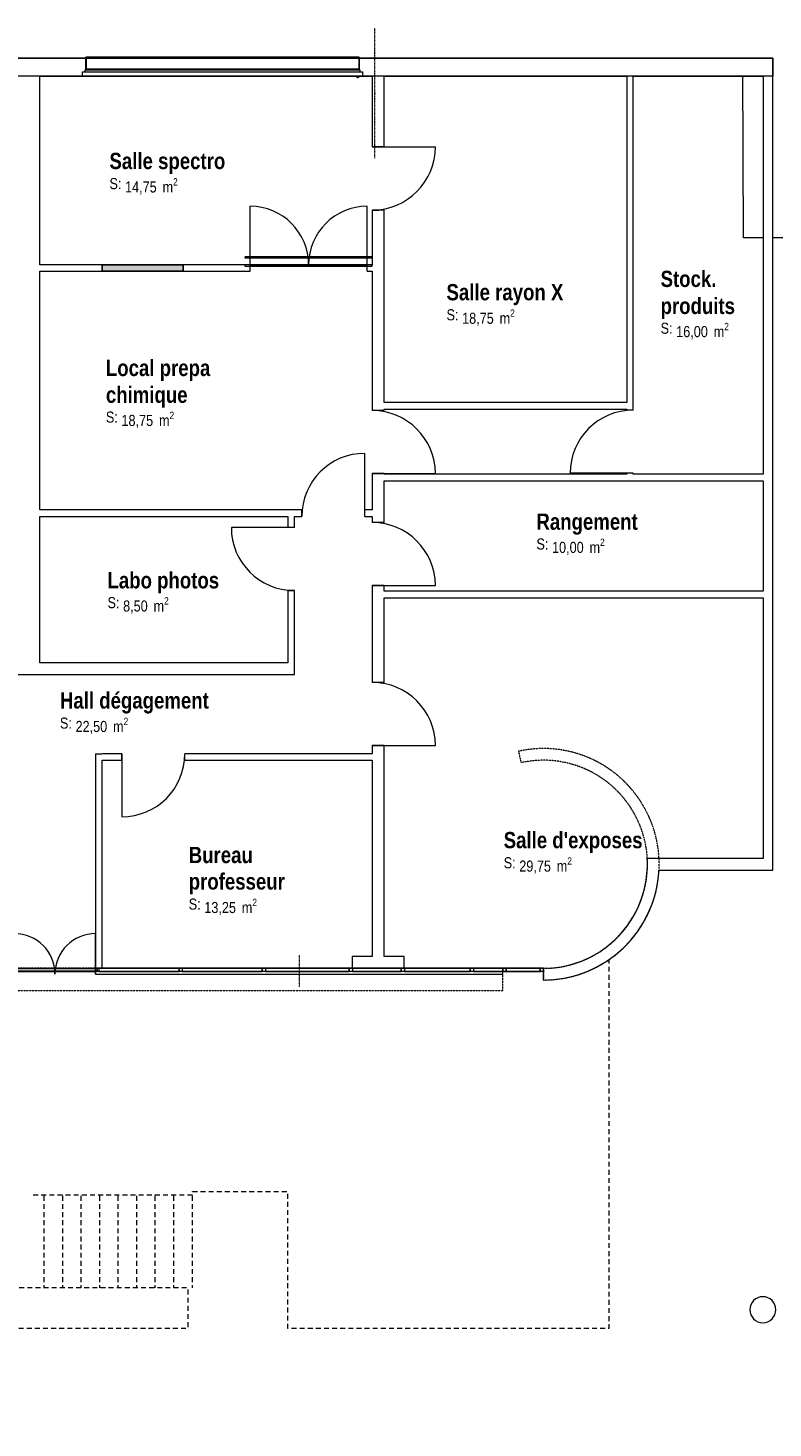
# Model space of a CAD drawing. Header units: millimetres. Extents: x -4899 to 185390, y -66936 to 47814.
# Tile 23 of 37: x 53600 to 65068, y -21070 to 462. Entities that reach past the tile are written whole.
import ezdxf

# ---------------------------------------------------------------- set-up
doc = ezdxf.new("R2010")
doc.units = ezdxf.units.MM
doc.header["$MEASUREMENT"] = 0
doc.set_wipeout_variables(frame=1)
for name, pattern in [('Points tirets', [6.702778, 3.527778, -1.763889, 0, -1.411111]), ('Tirets', [4.586109, 2.822222, -1.763887]), ('Tirets petits', [125, 75, -50]), ('Wipeout_Contour', [1000, 0, -1000])]:
    doc.linetypes.add(name, pattern=pattern)
for name, color, linetype in [('0._Rdch_1_0', 7, 'Continuous'), ('0._Rdch_1_02-01 File _ Axe.Construction', 7, 'Continuous'), ('0._Rdch_1_08-01 2D Dessin général.2D', 7, 'Continuous'), ('0._Rdch_1_A-AREA-____-OTLN.Modèle IFC', 7, 'Continuous'), ('0._Rdch_1_A-GLAZ-____-OTLN.Modèle IFC', 7, 'Continuous'), ('0._Rdch_1_A-GLAZ-CURT-OTLN.Modèle IFC', 7, 'Continuous'), ('0._Rdch_1_A-GLAZ-CWMG-OTLN.Modèle IFC', 7, 'Continuous'), ('0._Rdch_1_A-WALL-____-OTLN.Modèle IFC', 7, 'Continuous'), ('0._Rdch_1_Fenêtres ARCHICAD', 7, 'Continuous'), ('0._Rdch_1_Nouveau_0', 7, 'Continuous'), ('0._Rdch_1_Portes ARCHICAD', 7, 'Continuous'), ('0._Rdch_1_S-COLS-____-OTLN.Modèle IFC', 7, 'Continuous')]:
    doc.layers.add(name, color=color, linetype=linetype)
doc.styles.add('STYLE_GENERE_1', font='ARIALNB.TTF')
doc.styles.add('STYLE_GENERE_4', font='ARIALN.TTF')
pattern_1 = [(1e-14, (60000, -3000), (-2e-08, 100000000), [])]

msp = doc.modelspace()

# ---------------------------------------------------------------- wipeouts: each hides what was drawn before it
at = {"color": 254, "linetype": 'Wipeout_Contour', "lineweight": 0, "ltscale": 414708.178128}
msp.add_wipeout([(101003, 15164), (-4899, 15164), (-4899, -66936), (101000, -66936), (101003, -39236)], dxfattribs=at).dxf.layer = '0._Rdch_1_0'

# ---------------------------------------------------------------- next in the draw order: linework, layer by layer
at = {"layer": '0._Rdch_1_08-01 2D Dessin général.2D', "color": 7, "linetype": 'Tirets petits', "lineweight": 9}
for p, q in [((53845, -17500), (53845, -18916)), ((54130, -17500), (54130, -18916)), ((54415, -17500), (54415, -18916)), ((54700, -17500), (54700, -18916)), ((54985, -17500), (54985, -18916)), ((55270, -17500), (55270, -18916)), ((55555, -17500), (55555, -18916)), ((55840, -17500), (55840, -18916)), ((56125, -17500), (56125, -18916))]:
    msp.add_line(p, q, dxfattribs=at)
at = {"layer": '0._Rdch_1_08-01 2D Dessin général.2D', "color": 7, "linetype": 'Tirets petits', "lineweight": 9, "flags": 128}
msp.add_lwpolyline([(23963, -18915), (20895, -18915), (20895, -19535), (56064, -19535), (56064, -18915), (51674, -18915)], dxfattribs=at)
at = {"layer": '0._Rdch_1_A-GLAZ-CURT-OTLN.Modèle IFC', "color": 7, "linetype": 'Continuous', "lineweight": 18}
msp.add_line((61485, -14045), (61485, -14005), dxfattribs=at)
msp.add_line((61485, -14045), (61485, -14005), dxfattribs=at)
msp.add_line((61485, -14045), (61485, -14005), dxfattribs=at)
msp.add_line((61485, -14045), (61485, -14005), dxfattribs=at)
msp.add_line((61485, -14045), (61485, -14005), dxfattribs=at)
at = {"layer": '0._Rdch_1_A-GLAZ-CWMG-OTLN.Modèle IFC', "color": 7, "linetype": 'Continuous', "lineweight": 18}
for p, q in [((61485, -14000), (61485, -14050)), ((61485, -14000), (61485, -14050)), ((61485, -14000), (61485, -14050)), ((61485, -14050), (61485, -14000)), ((61485, -14000), (61535, -14000)), ((61485, -14050), (61485, -14000)), ((61485, -14000), (61535, -14000)), ((61485, -14050), (61485, -14000)), ((61485, -14000), (61535, -14000)), ((61485, -14050), (61485, -14000)), ((61485, -14000), (61535, -14000)), ((61485, -14050), (61485, -14000)), ((61485, -14000), (61535, -14000)), ((61535, -14050), (61485, -14050)), ((61535, -14050), (61485, -14050)), ((61535, -14050), (61485, -14050)), ((61535, -14050), (61485, -14050)), ((61535, -14050), (61485, -14050)), ((61535, -14000), (61535, -14050)), ((61535, -14000), (61535, -14050)), ((61535, -14000), (61535, -14050)), ((61535, -14000), (61535, -14050)), ((61535, -14050), (61535, -14000)), ((61535, -14000), (61535, -14050))]:
    msp.add_line(p, q, dxfattribs=at)
at = {"layer": '0._Rdch_1_A-WALL-____-OTLN.Modèle IFC', "color": 7, "linetype": 'Tirets', "lineweight": 9, "flags": 128}
for points in [[(61150, -10662), (61189, -10838)], [(61535, -14000), (61535, -14180)], [(43270, -14340), (60910, -14340)]]:
    msp.add_lwpolyline(points, dxfattribs=at)
at = {"layer": '0._Rdch_1_A-WALL-____-OTLN.Modèle IFC', "color": 7, "linetype": 'Continuous', "lineweight": 20, "flags": 128}
msp.add_lwpolyline([(61535, -14180), (61535, -14000)], dxfattribs=at)
at = {"layer": '0._Rdch_1_A-WALL-____-OTLN.Modèle IFC', "color": 7, "linetype": 'Tirets', "lineweight": 9}
for radius in [1780, 1600]:
    msp.add_arc((61535, -12400), radius, 270, 102.5055, dxfattribs=at)
at = {"layer": '0._Rdch_1_A-WALL-____-OTLN.Modèle IFC', "color": 7, "linetype": 'Continuous', "lineweight": 20}
for radius, start, end in [(1600, 356.7754, 3.2246), (1780, 270, 357.1018), (1600, 270, 356.7754)]:
    msp.add_arc((61535, -12400), radius, start, end, dxfattribs=at)
at = {"layer": '0._Rdch_1_Nouveau_0', "color": 7, "linetype": 'Continuous', "lineweight": 0}
for p, q in [((64611, -2767), (64603, -167)), ((66311, -2762), (64611, -2767))]:
    msp.add_line(p, q, dxfattribs=at)
at = {"layer": '0._Rdch_1_Portes ARCHICAD', "color": 7, "linetype": 'Continuous', "lineweight": 5}
msp.add_arc((53390, -14090), 625, 0, 90, dxfattribs=at)
at = {"layer": '0._Rdch_1_S-COLS-____-OTLN.Modèle IFC', "color": 7, "linetype": 'Continuous', "lineweight": 13, "flags": 128}
msp.add_lwpolyline([(64711, -19251, 0.414214), (64911, -19451, 0.414214), (65111, -19251, 0.414214), (64911, -19051, 0.414214)], format="xyb", close=True, dxfattribs=at)

# ---------------------------------------------------------------- next in the draw order: texts
at = {"layer": '0._Rdch_1_A-AREA-____-OTLN.Modèle IFC', "color": 7, "linetype": 'Continuous', "lineweight": 9, "attachment_point": 1}
for s, insert, char_height, style in [('\\A1;\\pt0;Salle spectro', (54854, -1458), 250, 'STYLE_GENERE_1'), ('\\A1;\\pt0;S: ', (54854, -1846), 170, 'STYLE_GENERE_4'), ('\\A1;\\pt0,100;14,75{\\H0.66x;\\S^  ;} m{\\H0.66x;\\S2^  ;}', (55094, -1848), 170, 'STYLE_GENERE_4'), ('\\A1;\\pt0;Stock.', (63337, -3271), 250, 'STYLE_GENERE_1'), ('\\A1;\\pt0;Salle rayon X', (60042, -3476), 250, 'STYLE_GENERE_1'), ('\\A1;\\pt0;S: ', (60042, -3864), 170, 'STYLE_GENERE_4'), ('\\A1;\\pt0,100;18,75{\\H0.66x;\\S^  ;} m{\\H0.66x;\\S2^  ;}', (60282, -3867), 170, 'STYLE_GENERE_4'), ('\\A1;\\pt0;produits', (63337, -3687), 250, 'STYLE_GENERE_1'), ('\\A1;\\pt0;S: ', (63337, -4070), 170, 'STYLE_GENERE_4'), ('\\A1;\\pt0,100;16,00{\\H0.66x;\\S^  ;} m{\\H0.66x;\\S2^  ;}', (63577, -4073), 170, 'STYLE_GENERE_4'), ('\\A1;\\pt0;Local prepa ', (54799, -4641), 250, 'STYLE_GENERE_1'), ('\\A1;\\pt0;chimique', (54799, -5053), 250, 'STYLE_GENERE_1'), ('\\A1;\\pt0;S: ', (54799, -5437), 170, 'STYLE_GENERE_4'), ('\\A1;\\pt0,100;18,75{\\H0.66x;\\S^  ;} m{\\H0.66x;\\S2^  ;}', (55039, -5439), 170, 'STYLE_GENERE_4'), ('\\A1;\\pt0;Rangement', (61426, -7005), 250, 'STYLE_GENERE_1'), ('\\A1;\\pt0;S: ', (61426, -7389), 170, 'STYLE_GENERE_4'), ('\\A1;\\pt0,100;10,00{\\H0.66x;\\S^  ;} m{\\H0.66x;\\S2^  ;}', (61666, -7391), 170, 'STYLE_GENERE_4'), ('\\A1;\\pt0;Labo photos', (54824, -7907), 250, 'STYLE_GENERE_1'), ('\\A1;\\pt0;S: ', (54824, -8291), 170, 'STYLE_GENERE_4'), ('\\A1;\\pt0,100;8,50{\\H0.66x;\\S^  ;} m{\\H0.66x;\\S2^  ;}', (55064, -8293), 170, 'STYLE_GENERE_4'), ('\\A1;\\pt0;Hall dégagement', (54092, -9755), 250, 'STYLE_GENERE_1'), ('\\A1;\\pt0;S: ', (54092, -10143), 170, 'STYLE_GENERE_4'), ('\\A1;\\pt0,100;22,50{\\H0.66x;\\S^  ;} m{\\H0.66x;\\S2^  ;}', (54332, -10146), 170, 'STYLE_GENERE_4'), ("\\A1;\\pt0;Salle d'exposes", (60922, -11903), 250, 'STYLE_GENERE_1'), ('\\A1;\\pt0;Bureau', (56074, -12132), 250, 'STYLE_GENERE_1'), ('\\A1;\\pt0;S: ', (60922, -12291), 170, 'STYLE_GENERE_4'), ('\\A1;\\pt0,100;29,75{\\H0.66x;\\S^  ;} m{\\H0.66x;\\S2^  ;}', (61162, -12293), 170, 'STYLE_GENERE_4'), ('\\A1;\\pt0;professeur', (56074, -12539), 250, 'STYLE_GENERE_1'), ('\\A1;\\pt0;S: ', (56074, -12927), 170, 'STYLE_GENERE_4'), ('\\A1;\\pt0,100;13,25{\\H0.66x;\\S^  ;} m{\\H0.66x;\\S2^  ;}', (56314, -12930), 170, 'STYLE_GENERE_4')]:
    msp.add_mtext(s, dxfattribs=dict(at, insert=insert, char_height=char_height, style=style))

# ---------------------------------------------------------------- next in the draw order: wipeouts: each hides what was drawn before it
at = {"color": 254, "linetype": 'Wipeout_Contour', "lineweight": 0, "ltscale": 235993.022434}
msp.add_wipeout([(58900, -1367), (59080, -1367), (59080, -280), (58900, -280)], dxfattribs=at).dxf.layer = '0._Rdch_1_A-WALL-____-OTLN.Modèle IFC'
at = {"color": 254, "linetype": 'Wipeout_Contour', "lineweight": 0, "ltscale": 236549.962279}
msp.add_wipeout([(58900, -5422), (59080, -5422), (59080, -2337), (58900, -2337)], dxfattribs=at).dxf.layer = '0._Rdch_1_A-WALL-____-OTLN.Modèle IFC'
at = {"color": 254, "linetype": 'Wipeout_Contour', "lineweight": 0, "ltscale": 226389.092084}
msp.add_wipeout([(55990, -3180), (55990, -3280), (57020, -3280), (57020, -3180)], dxfattribs=at).dxf.layer = '0._Rdch_1_A-WALL-____-OTLN.Modèle IFC'
at = {"color": 254, "linetype": 'Wipeout_Contour', "lineweight": 0, "ltscale": 189223.178057}
msp.add_wipeout([(62815, -5400), (62915, -5300), (62815, -5300)], dxfattribs=at).dxf.layer = '0._Rdch_1_A-WALL-____-OTLN.Modèle IFC'
at = {"color": 254, "linetype": 'Wipeout_Contour', "lineweight": 0, "ltscale": 237512.608978}
msp.add_wipeout([(58900, -7144), (59080, -7144), (59080, -6392), (58900, -6392)], dxfattribs=at).dxf.layer = '0._Rdch_1_A-WALL-____-OTLN.Modèle IFC'
at = {"color": 254, "linetype": 'Wipeout_Contour', "lineweight": 0, "ltscale": 238623.673888}
msp.add_wipeout([(58900, -9603), (59080, -9603), (59080, -8114), (58900, -8114)], dxfattribs=at).dxf.layer = '0._Rdch_1_A-WALL-____-OTLN.Modèle IFC'
at = {"color": 254, "linetype": 'Wipeout_Contour', "lineweight": 0, "ltscale": 175263.638627}
msp.add_wipeout([(57600, -9300), (57700, -9480), (57700, -9300)], dxfattribs=at).dxf.layer = '0._Rdch_1_A-WALL-____-OTLN.Modèle IFC'
at = {"color": 254, "linetype": 'Wipeout_Contour', "lineweight": 0, "ltscale": 167248.402641}
msp.add_wipeout([(54640, -10700), (54740, -10800), (54740, -10700)], dxfattribs=at).dxf.layer = '0._Rdch_1_A-WALL-____-OTLN.Modèle IFC'
at = {"color": 254, "linetype": 'Wipeout_Contour', "lineweight": 0, "ltscale": 233818.837241}
msp.add_wipeout([(56014, -10800), (58900, -10800), (58900, -10700), (56014, -10700)], dxfattribs=at).dxf.layer = '0._Rdch_1_A-WALL-____-OTLN.Modèle IFC'
at = {"color": 254, "linetype": 'Wipeout_Contour', "lineweight": 0, "ltscale": 198543.511521}
msp.add_wipeout([(65065, -12310), (64915, -12310), (65065, -12490)], dxfattribs=at).dxf.layer = '0._Rdch_1_A-WALL-____-OTLN.Modèle IFC'

# ---------------------------------------------------------------- next in the draw order: linework, layer by layer
at = {"layer": '0._Rdch_1_02-01 File _ Axe.Construction', "color": 7, "linetype": 'Points tirets', "lineweight": 5}
msp.add_line((58940, -1538), (58940, -538), dxfattribs=at)
msp.add_point((58940, -538), dxfattribs=at)
msp.add_point((58940, -538), dxfattribs=at)
at = {"layer": '0._Rdch_1_08-01 2D Dessin général.2D', "color": 7, "linetype": 'Continuous', "lineweight": 9}
msp.add_line((57020, -3180), (57020, -2280), dxfattribs=at)
msp.add_arc((57020, -3180), 900, 0, 90, dxfattribs=at)
at = {"layer": '0._Rdch_1_A-WALL-____-OTLN.Modèle IFC', "color": 7, "linetype": 'Continuous', "lineweight": 20}
for p, q in [((59080, -1367), (58900, -1367)), ((59080, -2337), (58900, -2337)), ((55990, -3280), (55990, -3180)), ((57020, -3280), (57020, -3180)), ((59080, -5422), (58900, -5422)), ((59080, -6392), (58900, -6392)), ((59080, -7144), (58900, -7144)), ((59080, -8114), (58900, -8114)), ((59080, -9603), (58900, -9603)), ((56014, -10800), (56014, -10700))]:
    msp.add_line(p, q, dxfattribs=at)
at = {"layer": '0._Rdch_1_A-WALL-____-OTLN.Modèle IFC', "color": 7, "linetype": 'Continuous', "lineweight": 20, "flags": 128}
for points in [[(58900, -280), (58900, -1367)], [(59080, -1367), (59080, -280)], [(58900, -2337), (58900, -3180)], [(59080, -5300), (59080, -2337)], [(57020, -3180), (55990, -3180)], [(55990, -3280), (57020, -3280)], [(58900, -3280), (58900, -5422)], [(59080, -5422), (59080, -5400)], [(58900, -6392), (58900, -6950)], [(59080, -6400), (59080, -6392)], [(59080, -7144), (59080, -6500)], [(58900, -7050), (58900, -7144)], [(58900, -8114), (58900, -9603)], [(59080, -8200), (59080, -8114)], [(59080, -9603), (59080, -8300)], [(58900, -10700), (56014, -10700)], [(56014, -10800), (58900, -10800)]]:
    msp.add_lwpolyline(points, dxfattribs=at)
at = {"layer": '0._Rdch_1_Fenêtres ARCHICAD', "color": 255, "linetype": 'Continuous', "lineweight": 0}
msp.add_line((55990, -3180), (55990, -3280), dxfattribs=at)
at = {"layer": '0._Rdch_1_Portes ARCHICAD', "color": 7, "linetype": 'Continuous', "lineweight": 5}
for p, q in [((58900, -1367), (59870, -1367)), ((58895, -3055), (56945, -3055)), ((56945, -3080), (56945, -3055)), ((56945, -3205), (56945, -3180)), ((57020, -3180), (57020, -3080)), ((58900, -6392), (59870, -6392)), ((58900, -8114), (59870, -8114))]:
    msp.add_line(p, q, dxfattribs=at)
for centre, start, end in [((58900, -1367), 270, 0), ((58900, -6392), 0, 90), ((58900, -8114), 0, 90)]:
    msp.add_arc(centre, 970, start, end, dxfattribs=at)

# ---------------------------------------------------------------- next in the draw order: wipeouts: each hides what was drawn before it
at = {"color": 254, "linetype": 'Wipeout_Contour', "lineweight": 0, "ltscale": 252388.569016}
msp.add_wipeout([(62815, -5400), (62815, -5415), (62915, -5415), (62915, -5400)], dxfattribs=at).dxf.layer = '0._Rdch_1_A-WALL-____-OTLN.Modèle IFC'
at = {"color": 254, "linetype": 'Wipeout_Contour', "lineweight": 0, "ltscale": 220494.499886}
msp.add_wipeout([(57600, -9300), (51030, -9300), (51030, -9480), (57600, -9480)], dxfattribs=at).dxf.layer = '0._Rdch_1_A-WALL-____-OTLN.Modèle IFC'
at = {"color": 254, "linetype": 'Wipeout_Contour', "lineweight": 0, "ltscale": 224399.37566}
msp.add_wipeout([(54640, -10800), (54640, -14000), (54740, -14000), (54740, -10800)], dxfattribs=at).dxf.layer = '0._Rdch_1_A-WALL-____-OTLN.Modèle IFC'
at = {"color": 254, "linetype": 'Wipeout_Contour', "lineweight": 0, "ltscale": 198431.074495}
msp.add_wipeout([(64915, -12490), (65065, -12490), (64915, -12310)], dxfattribs=at).dxf.layer = '0._Rdch_1_A-WALL-____-OTLN.Modèle IFC'

# ---------------------------------------------------------------- next in the draw order: linework, layer by layer
at = {"layer": '0._Rdch_1_A-WALL-____-OTLN.Modèle IFC', "color": 7, "linetype": 'Continuous', "lineweight": 20}
msp.add_line((54640, -14090), (54640, -14000), dxfattribs=at)
at = {"layer": '0._Rdch_1_A-WALL-____-OTLN.Modèle IFC', "color": 7, "linetype": 'Continuous', "lineweight": 20, "flags": 128}
for points in [[(64915, -12310), (63132, -12310)], [(65065, -12490), (65065, -12310)], [(63313, -12490), (65065, -12490)], [(54740, -14000), (54640, -14000)]]:
    msp.add_lwpolyline(points, dxfattribs=at)
at = {"layer": '0._Rdch_1_Portes ARCHICAD', "color": 7, "linetype": 'Continuous', "lineweight": 5}
msp.add_line((54640, -14090), (54640, -13465), dxfattribs=at)
msp.add_arc((54640, -14090), 625, 90, 180, dxfattribs=at)

# ---------------------------------------------------------------- next in the draw order: wipeouts: each hides what was drawn before it
at = {"color": 254, "linetype": 'Wipeout_Contour', "lineweight": 0, "ltscale": 235794.317234}
msp.add_wipeout([(58820, -3180), (58820, -3280), (58900, -3280), (58900, -3180)], dxfattribs=at).dxf.layer = '0._Rdch_1_A-WALL-____-OTLN.Modèle IFC'
at = {"color": 254, "linetype": 'Wipeout_Contour', "lineweight": 0, "ltscale": 189330.385907}
msp.add_wipeout([(62815, -5400), (62915, -5400), (62915, -5300)], dxfattribs=at).dxf.layer = '0._Rdch_1_A-WALL-____-OTLN.Modèle IFC'
at = {"color": 254, "linetype": 'Wipeout_Contour', "lineweight": 0, "ltscale": 237029.697055}
msp.add_wipeout([(58785, -6950), (58785, -7050), (58900, -7050), (58900, -6950)], dxfattribs=at).dxf.layer = '0._Rdch_1_A-WALL-____-OTLN.Modèle IFC'
at = {"color": 254, "linetype": 'Wipeout_Contour', "lineweight": 0, "ltscale": 175195.024108}
msp.add_wipeout([(57600, -9480), (57700, -9480), (57600, -9300)], dxfattribs=at).dxf.layer = '0._Rdch_1_A-WALL-____-OTLN.Modèle IFC'
at = {"color": 254, "linetype": 'Wipeout_Contour', "lineweight": 0, "ltscale": 167170.741498}
msp.add_wipeout([(54640, -10800), (54740, -10800), (54640, -10700)], dxfattribs=at).dxf.layer = '0._Rdch_1_A-WALL-____-OTLN.Modèle IFC'
at = {"color": 254, "linetype": 'Wipeout_Contour', "lineweight": 0, "ltscale": 241034.415247}
msp.add_wipeout([(58900, -13820), (59080, -13820), (59080, -10573), (58900, -10573)], dxfattribs=at).dxf.layer = '0._Rdch_1_A-WALL-____-OTLN.Modèle IFC'

# ---------------------------------------------------------------- next in the draw order: hatches: boundary and pattern name
at = {"layer": '0._Rdch_1_Portes ARCHICAD', "linetype": 'Continuous', "lineweight": 0, "true_color": 0x000000}
h = msp.add_hatch(dxfattribs=at)
h.set_pattern_fill('MENUIS1_0001', color=18, style=0, pattern_type=2)
h.set_pattern_definition(pattern_1)
h.paths.add_polyline_path([(58895, -3080), (58895, -3055), (56945, -3055), (56945, -3080)])
h = msp.add_hatch(dxfattribs=at)
h.set_pattern_fill('MENUIS1_0001', color=18, style=0, pattern_type=2)
h.set_pattern_definition(pattern_1)
h.paths.add_polyline_path([(58895, -3205), (58895, -3180), (56945, -3180), (56945, -3205)])
h = msp.add_hatch(dxfattribs=at)
h.set_pattern_fill('MENUIS1_0001', color=18, style=0, pattern_type=2)
h.set_pattern_definition(pattern_1)
h.paths.add_polyline_path([(58820, -3180), (58820, -3080), (57020, -3080), (57020, -3180)])

# ---------------------------------------------------------------- next in the draw order: linework, layer by layer
at = {"layer": '0._Rdch_1_08-01 2D Dessin général.2D', "color": 7, "linetype": 'Continuous', "lineweight": 9}
for p, q in [((58820, -3180), (58820, -2280)), ((57020, -3180), (58820, -3180))]:
    msp.add_line(p, q, dxfattribs=at)
msp.add_arc((58820, -3180), 900, 90, 180, dxfattribs=at)
at = {"layer": '0._Rdch_1_A-WALL-____-OTLN.Modèle IFC', "color": 7, "linetype": 'Continuous', "lineweight": 20}
for p, q in [((58820, -3280), (58820, -3180)), ((62915, -5415), (62815, -5415)), ((58785, -7050), (58785, -6950)), ((59080, -10573), (58900, -10573))]:
    msp.add_line(p, q, dxfattribs=at)
at = {"layer": '0._Rdch_1_A-WALL-____-OTLN.Modèle IFC', "color": 7, "linetype": 'Continuous', "lineweight": 20, "flags": 128}
for points in [[(58900, -3180), (58820, -3180)], [(58820, -3280), (58900, -3280)], [(62915, -5415), (62915, -5300)], [(62815, -5400), (62815, -5415)], [(58900, -6950), (58785, -6950)], [(58785, -7050), (58900, -7050)], [(57600, -9300), (53780, -9300)], [(57700, -9480), (57700, -9300)], [(51030, -9480), (57700, -9480)], [(54640, -10700), (54740, -10700)], [(54640, -10700), (54640, -14000)], [(58900, -10573), (58900, -10700)], [(59080, -13820), (59080, -10573)], [(54740, -14000), (54740, -10800)], [(58900, -10800), (58900, -13820)]]:
    msp.add_lwpolyline(points, dxfattribs=at)
at = {"layer": '0._Rdch_1_Portes ARCHICAD', "color": 7, "linetype": 'Continuous', "lineweight": 5}
for p, q in [((58895, -3080), (56945, -3080)), ((58895, -3180), (56945, -3180)), ((58895, -3205), (56945, -3205)), ((58820, -3180), (58820, -3080)), ((58895, -3080), (58895, -3055)), ((58895, -3205), (58895, -3180)), ((58785, -7050), (58785, -6080)), ((58900, -10573), (59870, -10573))]:
    msp.add_line(p, q, dxfattribs=at)
msp.add_arc((58900, -10573), 970, 0, 90, dxfattribs=at)

# ---------------------------------------------------------------- next in the draw order: wipeouts: each hides what was drawn before it
at = {"color": 254, "linetype": 'Wipeout_Contour', "lineweight": 0, "ltscale": 262272.363475}
msp.add_wipeout([(65065, -12310), (65065, -280), (64915, -280), (64915, -12310)], dxfattribs=at).dxf.layer = '0._Rdch_1_A-WALL-____-OTLN.Modèle IFC'

# ---------------------------------------------------------------- next in the draw order: linework, layer by layer
at = {"layer": '0._Rdch_1_A-WALL-____-OTLN.Modèle IFC', "color": 7, "linetype": 'Continuous', "lineweight": 20, "flags": 128}
for points in [[(64915, -280), (64915, -6400)], [(65065, -12310), (65065, -280)], [(64915, -6500), (64915, -8200)], [(64915, -8300), (64915, -12310)]]:
    msp.add_lwpolyline(points, dxfattribs=at)

# ---------------------------------------------------------------- next in the draw order: wipeouts: each hides what was drawn before it
at = {"color": 254, "linetype": 'Wipeout_Contour', "lineweight": 0, "ltscale": 216360.488502}
msp.add_wipeout([(53780, -9300), (53780, -280), (53600, -280), (53600, -9300)], dxfattribs=at).dxf.layer = '0._Rdch_1_A-WALL-____-OTLN.Modèle IFC'
at = {"color": 254, "linetype": 'Wipeout_Contour', "lineweight": 0, "ltscale": 233248.244107}
msp.add_wipeout([(57700, -9300), (57700, -8190), (57600, -8190), (57600, -9300)], dxfattribs=at).dxf.layer = '0._Rdch_1_A-WALL-____-OTLN.Modèle IFC'
at = {"color": 254, "linetype": 'Wipeout_Contour', "lineweight": 0, "ltscale": 223739.402442}
msp.add_wipeout([(54740, -10800), (55044, -10800), (55044, -10700), (54740, -10700)], dxfattribs=at).dxf.layer = '0._Rdch_1_A-WALL-____-OTLN.Modèle IFC'
at = {"color": 254, "linetype": 'Wipeout_Contour', "lineweight": 0, "ltscale": 242431.826673}
msp.add_wipeout([(58590, -14000), (59390, -14000), (59390, -13820), (58590, -13820)], dxfattribs=at).dxf.layer = '0._Rdch_1_A-WALL-____-OTLN.Modèle IFC'

# ---------------------------------------------------------------- next in the draw order: linework, layer by layer
at = {"layer": '0._Rdch_1_A-WALL-____-OTLN.Modèle IFC', "color": 7, "linetype": 'Continuous', "lineweight": 20}
for p, q in [((57700, -8190), (57600, -8190)), ((55044, -10800), (55044, -10700))]:
    msp.add_line(p, q, dxfattribs=at)
at = {"layer": '0._Rdch_1_A-WALL-____-OTLN.Modèle IFC', "color": 7, "linetype": 'Continuous', "lineweight": 20, "flags": 128}
for points in [[(53780, -3180), (53780, -280)], [(53780, -6950), (53780, -3280)], [(53780, -9300), (53780, -7050)], [(57600, -8190), (57600, -9300)], [(57700, -9300), (57700, -8190)], [(55044, -10700), (54740, -10700)], [(54740, -10800), (55044, -10800)], [(58900, -13820), (58590, -13820)], [(58590, -13820), (58590, -14000)], [(59390, -13820), (59080, -13820)], [(59390, -14000), (59390, -13820)], [(58590, -14000), (59390, -14000)]]:
    msp.add_lwpolyline(points, dxfattribs=at)
at = {"layer": '0._Rdch_1_Portes ARCHICAD', "color": 7, "linetype": 'Continuous', "lineweight": 5}
msp.add_line((55044, -10700), (55044, -11670), dxfattribs=at)
msp.add_arc((55044, -10700), 970, 270, 0, dxfattribs=at)

# ---------------------------------------------------------------- next in the draw order: wipeouts: each hides what was drawn before it
at = {"color": 254, "linetype": 'Wipeout_Contour', "lineweight": 0, "ltscale": 249331.478338}
msp.add_wipeout([(59080, -6500), (64915, -6500), (64915, -6400), (59080, -6400)], dxfattribs=at).dxf.layer = '0._Rdch_1_A-WALL-____-OTLN.Modèle IFC'
at = {"color": 254, "linetype": 'Wipeout_Contour', "lineweight": 0, "ltscale": 250180.855385}
msp.add_wipeout([(64915, -8200), (59080, -8200), (59080, -8300), (64915, -8300)], dxfattribs=at).dxf.layer = '0._Rdch_1_A-WALL-____-OTLN.Modèle IFC'

# ---------------------------------------------------------------- next in the draw order: linework, layer by layer
at = {"layer": '0._Rdch_1_A-WALL-____-OTLN.Modèle IFC', "color": 7, "linetype": 'Continuous', "lineweight": 20, "flags": 128}
for points in [[(62815, -6400), (59080, -6400)], [(64915, -6400), (62915, -6400)], [(59080, -6500), (64915, -6500)], [(64915, -8200), (59080, -8200)], [(59080, -8300), (64915, -8300)]]:
    msp.add_lwpolyline(points, dxfattribs=at)

# ---------------------------------------------------------------- next in the draw order: wipeouts: each hides what was drawn before it
at = {"color": 254, "linetype": 'Wipeout_Contour', "lineweight": 0, "ltscale": 235531.346825}
msp.add_wipeout([(52700, -280), (65065, -280), (65065, 0), (52700, 0)], dxfattribs=at).dxf.layer = '0._Rdch_1_A-WALL-____-OTLN.Modèle IFC'
at = {"color": 254, "linetype": 'Wipeout_Contour', "lineweight": 0, "ltscale": 217424.334855}
msp.add_wipeout([(53780, -3180), (53780, -3280), (54740, -3280), (54740, -3180)], dxfattribs=at).dxf.layer = '0._Rdch_1_A-WALL-____-OTLN.Modèle IFC'
at = {"color": 254, "linetype": 'Wipeout_Contour', "lineweight": 0, "ltscale": 224941.836918}
msp.add_wipeout([(53780, -6950), (53780, -7050), (57815, -7050), (57815, -6950)], dxfattribs=at).dxf.layer = '0._Rdch_1_A-WALL-____-OTLN.Modèle IFC'
at = {"color": 254, "linetype": 'Wipeout_Contour', "lineweight": 0, "ltscale": 237849.317699}
msp.add_wipeout([(54640, -14090), (60910, -14090), (60910, -14000), (54640, -14000)], dxfattribs=at).dxf.layer = '0._Rdch_1_A-WALL-____-OTLN.Modèle IFC'

# ---------------------------------------------------------------- next in the draw order: hatches: boundary and pattern name
at = {"layer": '0._Rdch_1_Fenêtres ARCHICAD', "linetype": 'Continuous', "lineweight": 0, "true_color": 0xffffff}
msp.add_hatch(color=7, dxfattribs=at).paths.add_polyline_path([(55990, -3180), (54740, -3180), (54740, -3280), (55990, -3280)])

# ---------------------------------------------------------------- next in the draw order: linework, layer by layer
at = {"layer": '0._Rdch_1_02-01 File _ Axe.Construction', "color": 7, "linetype": 'Points tirets', "lineweight": 5}
msp.add_line((58940, -538), (58940, 462), dxfattribs=at)
at = {"layer": '0._Rdch_1_08-01 2D Dessin général.2D', "color": 7, "linetype": 'Continuous', "lineweight": 9, "flags": 128}
for points in [[(54740, -3180), (55990, -3180)], [(54740, -3280), (55990, -3280)]]:
    msp.add_lwpolyline(points, dxfattribs=at)
at = {"layer": '0._Rdch_1_08-01 2D Dessin général.2D', "color": 7, "linetype": 'Tirets petits', "lineweight": 9, "flags": 128}
msp.add_lwpolyline([(53680, -17482), (56134, -17482), (56134, -17434), (57597, -17434), (57597, -19534), (62548, -19534), (62548, -13864)], dxfattribs=at)
at = {"layer": '0._Rdch_1_A-GLAZ-____-OTLN.Modèle IFC', "color": 7, "linetype": 'Continuous', "lineweight": 18}
for p, q in [((54490, 14), (54490, 15)), ((54495, 15), (54490, 15)), ((54490, 11), (54490, 14)), ((54495, 14), (54490, 14)), ((54490, -170), (54490, 11)), ((54495, 15), (54495, 14)), ((58695, 15), (54495, 15)), ((54495, 14), (54495, 11)), ((54495, 11), (54495, -170)), ((58695, 14), (58695, 15)), ((58700, 15), (58695, 15)), ((58695, 11), (58695, 14)), ((58700, 14), (58695, 14)), ((58695, -170), (58695, 11)), ((58700, 15), (58700, 14)), ((58700, 14), (58700, 11)), ((58700, 11), (58700, -170)), ((54440, -280), (54440, -210)), ((54440, -210), (58750, -210)), ((54480, -210), (54480, -180)), ((54480, -180), (58710, -180)), ((54490, -180), (54490, -170)), ((58700, -170), (54490, -170)), ((58700, -170), (58700, -180)), ((58710, -180), (58710, -210)), ((58750, -210), (58750, -280)), ((58750, -280), (54440, -280)), ((58660, -280), (58660, -298)), ((58660, -298), (58663, -300)), ((58663, -300), (58679, -300)), ((58670, -295), (58670, -280)), ((58679, -295), (58670, -295)), ((58679, -295), (58683, -295)), ((58683, -300), (58679, -300)), ((58683, -295), (58685, -295)), ((58683, -300), (58683, -295)), ((58685, -300), (58683, -300)), ((58685, -295), (58685, -300))]:
    msp.add_line(p, q, dxfattribs=at)
at = {"layer": '0._Rdch_1_A-GLAZ-CURT-OTLN.Modèle IFC', "color": 7, "linetype": 'Continuous', "lineweight": 18}
for p, q in [((53390, -14005), (54640, -14005)), ((54640, -14005), (53390, -14005)), ((54640, -14045), (53390, -14045)), ((53390, -14045), (54640, -14045)), ((54640, -14045), (54640, -14005)), ((54640, -14005), (54665, -14005)), ((54640, -14005), (54640, -14045)), ((54640, -14045), (54640, -14005)), ((54665, -14045), (54640, -14045)), ((54665, -14005), (54665, -14045)), ((55925, -14005), (54690, -14005)), ((54690, -14005), (54690, -14045)), ((55925, -14005), (54690, -14005)), ((54690, -14005), (54690, -14045)), ((54690, -14045), (55925, -14045)), ((54690, -14045), (55925, -14045)), ((55925, -14045), (55925, -14005)), ((55925, -14045), (55925, -14005)), ((57205, -14005), (55975, -14005)), ((55975, -14005), (55975, -14045)), ((57205, -14005), (55975, -14005)), ((55975, -14005), (55975, -14045)), ((55975, -14045), (57205, -14045)), ((55975, -14045), (57205, -14045)), ((57205, -14045), (57205, -14005)), ((57205, -14045), (57205, -14005)), ((58545, -14005), (57255, -14005)), ((57255, -14005), (57255, -14045)), ((58545, -14005), (57255, -14005)), ((57255, -14005), (57255, -14045)), ((57255, -14045), (58545, -14045)), ((57255, -14045), (58545, -14045)), ((58545, -14045), (58545, -14005)), ((58545, -14045), (58545, -14005)), ((59345, -14005), (58595, -14005)), ((58595, -14005), (58595, -14045)), ((59345, -14005), (58595, -14005)), ((58595, -14005), (58595, -14045)), ((58595, -14045), (59345, -14045)), ((58595, -14045), (59345, -14045)), ((59345, -14045), (59345, -14005)), ((59345, -14045), (59345, -14005)), ((60407, -14005), (59395, -14005)), ((59395, -14005), (59395, -14045)), ((60407, -14005), (59395, -14005)), ((59395, -14005), (59395, -14045)), ((59395, -14045), (60407, -14045)), ((59395, -14045), (60407, -14045)), ((60407, -14045), (60407, -14005)), ((60407, -14045), (60407, -14005)), ((61485, -14005), (60457, -14005)), ((60457, -14005), (60457, -14045)), ((61485, -14005), (60457, -14005)), ((60457, -14005), (60457, -14045)), ((60457, -14045), (61485, -14045)), ((60457, -14045), (61485, -14045)), ((61485, -14005), (60960, -14005)), ((60960, -14005), (60960, -14045)), ((61485, -14005), (60960, -14005)), ((60960, -14005), (60960, -14045)), ((61485, -14005), (60960, -14005)), ((60960, -14005), (60960, -14045)), ((60960, -14045), (61485, -14045)), ((60960, -14045), (61485, -14045)), ((60960, -14045), (61485, -14045))]:
    msp.add_line(p, q, dxfattribs=at)
at = {"layer": '0._Rdch_1_A-GLAZ-CWMG-OTLN.Modèle IFC', "color": 7, "linetype": 'Continuous', "lineweight": 18}
for p, q in [((53390, -14000), (54640, -14000)), ((53390, -14000), (54640, -14000)), ((53390, -14050), (54640, -14050)), ((53390, -14050), (54640, -14050)), ((54640, -14000), (54640, -14050)), ((54640, -14000), (54640, -14050)), ((54640, -14050), (54640, -14000)), ((54640, -14000), (54690, -14000)), ((54640, -14050), (54640, -14000)), ((54640, -14000), (54690, -14000)), ((54640, -14050), (54640, -14000)), ((54640, -14000), (54690, -14000)), ((54690, -14050), (54640, -14050)), ((54690, -14050), (54640, -14050)), ((54690, -14050), (54640, -14050)), ((54690, -14000), (54690, -14050)), ((54690, -14000), (55925, -14000)), ((54690, -14000), (54690, -14050)), ((54690, -14000), (55925, -14000)), ((54690, -14000), (54690, -14050)), ((54690, -14000), (55925, -14000)), ((54690, -14000), (54690, -14050)), ((54690, -14000), (54690, -14050)), ((54690, -14000), (54690, -14050)), ((54690, -14050), (55925, -14050)), ((54690, -14050), (55925, -14050)), ((54690, -14050), (55925, -14050)), ((55925, -14000), (55925, -14050)), ((55925, -14000), (55925, -14050)), ((55925, -14000), (55925, -14050)), ((55925, -14050), (55925, -14000)), ((55925, -14000), (55975, -14000)), ((55925, -14050), (55925, -14000)), ((55925, -14000), (55975, -14000)), ((55925, -14050), (55925, -14000)), ((55925, -14000), (55975, -14000)), ((55975, -14050), (55925, -14050)), ((55975, -14050), (55925, -14050)), ((55975, -14050), (55925, -14050)), ((55975, -14000), (55975, -14050)), ((55975, -14000), (57205, -14000)), ((55975, -14000), (55975, -14050)), ((55975, -14000), (57205, -14000)), ((55975, -14000), (55975, -14050)), ((55975, -14000), (57205, -14000)), ((55975, -14000), (55975, -14050)), ((55975, -14000), (55975, -14050)), ((55975, -14000), (55975, -14050)), ((55975, -14050), (57205, -14050)), ((55975, -14050), (57205, -14050)), ((55975, -14050), (57205, -14050)), ((57205, -14000), (57205, -14050)), ((57205, -14000), (57205, -14050)), ((57205, -14000), (57205, -14050)), ((57205, -14050), (57205, -14000)), ((57205, -14000), (57255, -14000)), ((57205, -14050), (57205, -14000)), ((57205, -14000), (57255, -14000)), ((57205, -14050), (57205, -14000)), ((57205, -14000), (57255, -14000)), ((57255, -14050), (57205, -14050)), ((57255, -14050), (57205, -14050)), ((57255, -14050), (57205, -14050)), ((57255, -14000), (57255, -14050)), ((57255, -14000), (58545, -14000)), ((57255, -14000), (57255, -14050)), ((57255, -14000), (58545, -14000)), ((57255, -14000), (57255, -14050)), ((57255, -14000), (58545, -14000)), ((57255, -14000), (57255, -14050)), ((57255, -14000), (57255, -14050)), ((57255, -14000), (57255, -14050)), ((57255, -14050), (58545, -14050)), ((57255, -14050), (58545, -14050)), ((57255, -14050), (58545, -14050)), ((58545, -14000), (58545, -14050)), ((58545, -14000), (58545, -14050)), ((58545, -14000), (58545, -14050)), ((58545, -14050), (58545, -14000)), ((58545, -14000), (58595, -14000)), ((58545, -14050), (58545, -14000)), ((58545, -14000), (58595, -14000)), ((58545, -14050), (58545, -14000)), ((58545, -14000), (58595, -14000)), ((58595, -14050), (58545, -14050)), ((58595, -14050), (58545, -14050)), ((58595, -14050), (58545, -14050)), ((58595, -14000), (58595, -14050)), ((58595, -14000), (59345, -14000)), ((58595, -14000), (58595, -14050)), ((58595, -14000), (59345, -14000)), ((58595, -14000), (58595, -14050)), ((58595, -14000), (59345, -14000)), ((58595, -14000), (58595, -14050)), ((58595, -14000), (58595, -14050)), ((58595, -14000), (58595, -14050)), ((58595, -14050), (59345, -14050)), ((58595, -14050), (59345, -14050)), ((58595, -14050), (59345, -14050)), ((59345, -14000), (59345, -14050)), ((59345, -14000), (59345, -14050)), ((59345, -14000), (59345, -14050)), ((59345, -14050), (59345, -14000)), ((59345, -14000), (59395, -14000)), ((59345, -14050), (59345, -14000)), ((59345, -14000), (59395, -14000)), ((59345, -14050), (59345, -14000)), ((59345, -14000), (59395, -14000)), ((59395, -14050), (59345, -14050)), ((59395, -14050), (59345, -14050)), ((59395, -14050), (59345, -14050)), ((59395, -14000), (59395, -14050)), ((59395, -14000), (60407, -14000)), ((59395, -14000), (59395, -14050)), ((59395, -14000), (60407, -14000)), ((59395, -14000), (59395, -14050)), ((59395, -14000), (60407, -14000)), ((59395, -14000), (59395, -14050)), ((59395, -14000), (59395, -14050)), ((59395, -14000), (59395, -14050)), ((59395, -14050), (60407, -14050)), ((59395, -14050), (60407, -14050)), ((59395, -14050), (60407, -14050)), ((60407, -14000), (60407, -14050)), ((60407, -14000), (60407, -14050)), ((60407, -14000), (60407, -14050)), ((60407, -14050), (60407, -14000)), ((60407, -14000), (60457, -14000)), ((60407, -14050), (60407, -14000)), ((60407, -14000), (60457, -14000)), ((60407, -14050), (60407, -14000)), ((60407, -14000), (60457, -14000)), ((60457, -14050), (60407, -14050)), ((60457, -14050), (60407, -14050)), ((60457, -14050), (60407, -14050)), ((60457, -14000), (60457, -14050)), ((60457, -14000), (61485, -14000)), ((60457, -14000), (60457, -14050)), ((60457, -14000), (61485, -14000)), ((60457, -14000), (60457, -14050)), ((60457, -14000), (61485, -14000)), ((60457, -14000), (60457, -14050)), ((60457, -14000), (60457, -14050)), ((60457, -14000), (60457, -14050)), ((60457, -14050), (61485, -14050)), ((60457, -14050), (61485, -14050)), ((60457, -14050), (61485, -14050)), ((60960, -14000), (60910, -14000)), ((60910, -14000), (60910, -14050)), ((60960, -14000), (60910, -14000)), ((60910, -14000), (60910, -14050)), ((60910, -14050), (60910, -14000)), ((61535, -14000), (60910, -14000)), ((60960, -14000), (60910, -14000)), ((60910, -14000), (60910, -14050)), ((60910, -14050), (60960, -14050)), ((60910, -14050), (60960, -14050)), ((61535, -14050), (60910, -14050)), ((60910, -14050), (60960, -14050)), ((60960, -14050), (60960, -14000)), ((60960, -14050), (60960, -14000)), ((60960, -14050), (60960, -14000))]:
    msp.add_line(p, q, dxfattribs=at)
at = {"layer": '0._Rdch_1_A-WALL-____-OTLN.Modèle IFC', "color": 7, "linetype": 'Continuous', "lineweight": 18}
for p, q in [((40800, 0), (63138, 0)), ((63138, 0), (65065, 0)), ((65065, 0), (65065, -280)), ((53600, -280), (47080, -280)), ((53780, -280), (53600, -280)), ((58900, -280), (53780, -280)), ((59080, -280), (58900, -280)), ((63215, -280), (63138, -280)), ((63315, -280), (63215, -280)), ((64915, -280), (63315, -280)), ((65065, -280), (64915, -280))]:
    msp.add_line(p, q, dxfattribs=at)
at = {"layer": '0._Rdch_1_A-WALL-____-OTLN.Modèle IFC', "color": 7, "linetype": 'Continuous', "lineweight": 20}
for p, q in [((54740, -3280), (54740, -3180)), ((57815, -7050), (57815, -6950))]:
    msp.add_line(p, q, dxfattribs=at)
at = {"layer": '0._Rdch_1_A-WALL-____-OTLN.Modèle IFC', "color": 7, "linetype": 'Continuous', "lineweight": 5}
for p, q in [((55990, -3180), (54740, -3180)), ((54740, -3280), (55990, -3280))]:
    msp.add_line(p, q, dxfattribs=at)
at = {"layer": '0._Rdch_1_A-WALL-____-OTLN.Modèle IFC', "color": 7, "linetype": 'Points tirets', "lineweight": 5}
msp.add_line((57775, -13800), (57775, -14290), dxfattribs=at)
at = {"layer": '0._Rdch_1_A-WALL-____-OTLN.Modèle IFC', "color": 7, "linetype": 'Continuous', "lineweight": 20, "flags": 128}
for points in [[(65065, 0), (52700, 0)], [(65065, -280), (65065, 0)], [(53780, -280), (58900, -280)], [(59080, -280), (62815, -280)], [(62915, -280), (64915, -280)], [(54740, -3180), (53780, -3180)], [(53780, -3280), (54740, -3280)], [(57815, -6950), (53780, -6950)], [(53780, -7050), (57600, -7050)], [(57700, -7050), (57815, -7050)]]:
    msp.add_lwpolyline(points, dxfattribs=at)
at = {"layer": '0._Rdch_1_A-WALL-____-OTLN.Modèle IFC', "color": 7, "linetype": 'Tirets', "lineweight": 9, "flags": 128}
for points in [[(60910, -14000), (43270, -14000)], [(60910, -14340), (60910, -14000)]]:
    msp.add_lwpolyline(points, dxfattribs=at)
at = {"layer": '0._Rdch_1_A-WALL-____-OTLN.Modèle IFC', "color": 7, "linetype": 'Continuous', "lineweight": 5, "flags": 128}
for points in [[(60910, -14000), (54640, -14000)], [(54640, -14090), (60910, -14090)], [(60910, -14090), (60910, -14000)]]:
    msp.add_lwpolyline(points, dxfattribs=at)
at = {"layer": '0._Rdch_1_A-WALL-____-OTLN.Modèle IFC', "color": 7, "linetype": 'Continuous', "lineweight": 13, "flags": 128}
msp.add_lwpolyline([(54640, -14000), (54640, -14090)], dxfattribs=at)
at = {"layer": '0._Rdch_1_Fenêtres ARCHICAD', "color": 255, "linetype": 'Continuous', "lineweight": 0}
for p, q in [((55990, -3180), (54740, -3180)), ((54740, -3180), (54740, -3280)), ((55990, -3280), (54740, -3280))]:
    msp.add_line(p, q, dxfattribs=at)
at = {"layer": '0._Rdch_1_Portes ARCHICAD', "color": 7, "linetype": 'Continuous', "lineweight": 5}
msp.add_arc((58785, -7050), 970, 90, 180, dxfattribs=at)

# ---------------------------------------------------------------- next in the draw order: wipeouts: each hides what was drawn before it
at = {"color": 254, "linetype": 'Wipeout_Contour', "lineweight": 0, "ltscale": 252756.716819}
msp.add_wipeout([(62915, -6400), (62915, -6385), (62815, -6385), (62815, -6400)], dxfattribs=at).dxf.layer = '0._Rdch_1_A-WALL-____-OTLN.Modèle IFC'

# ---------------------------------------------------------------- next in the draw order: linework, layer by layer
at = {"layer": '0._Rdch_1_A-WALL-____-OTLN.Modèle IFC', "color": 7, "linetype": 'Continuous', "lineweight": 20}
msp.add_line((62915, -6385), (62815, -6385), dxfattribs=at)
at = {"layer": '0._Rdch_1_A-WALL-____-OTLN.Modèle IFC', "color": 7, "linetype": 'Continuous', "lineweight": 20, "flags": 128}
for points in [[(62815, -6385), (62815, -6400)], [(62915, -6400), (62915, -6385)]]:
    msp.add_lwpolyline(points, dxfattribs=at)
at = {"layer": '0._Rdch_1_Portes ARCHICAD', "color": 7, "linetype": 'Continuous', "lineweight": 5}
msp.add_line((62915, -6385), (61945, -6385), dxfattribs=at)
msp.add_arc((62915, -6385), 970, 90, 180, dxfattribs=at)

# ---------------------------------------------------------------- next in the draw order: wipeouts: each hides what was drawn before it
at = {"color": 254, "linetype": 'Wipeout_Contour', "lineweight": 0, "ltscale": 232359.578739}
msp.add_wipeout([(57700, -7220), (57700, -7050), (57600, -7050), (57600, -7220)], dxfattribs=at).dxf.layer = '0._Rdch_1_A-WALL-____-OTLN.Modèle IFC'

# ---------------------------------------------------------------- next in the draw order: linework, layer by layer
at = {"layer": '0._Rdch_1_A-WALL-____-OTLN.Modèle IFC', "color": 7, "linetype": 'Continuous', "lineweight": 20}
msp.add_line((57700, -7220), (57600, -7220), dxfattribs=at)
at = {"layer": '0._Rdch_1_A-WALL-____-OTLN.Modèle IFC', "color": 7, "linetype": 'Continuous', "lineweight": 20, "flags": 128}
for points in [[(57600, -7050), (57600, -7220)], [(57700, -7220), (57700, -7050)]]:
    msp.add_lwpolyline(points, dxfattribs=at)
at = {"layer": '0._Rdch_1_Portes ARCHICAD', "color": 7, "linetype": 'Continuous', "lineweight": 5}
msp.add_line((57700, -7220), (56730, -7220), dxfattribs=at)
msp.add_arc((57700, -7220), 970, 180, 270, dxfattribs=at)

# ---------------------------------------------------------------- next in the draw order: wipeouts: each hides what was drawn before it
at = {"color": 254, "linetype": 'Wipeout_Contour', "lineweight": 0, "ltscale": 244728.407801}
msp.add_wipeout([(62815, -5300), (59080, -5300), (59080, -5400), (62815, -5400)], dxfattribs=at).dxf.layer = '0._Rdch_1_A-WALL-____-OTLN.Modèle IFC'

# ---------------------------------------------------------------- next in the draw order: linework, layer by layer
at = {"layer": '0._Rdch_1_A-WALL-____-OTLN.Modèle IFC', "color": 7, "linetype": 'Continuous', "lineweight": 20, "flags": 128}
for points in [[(62815, -5300), (59080, -5300)], [(59080, -5400), (62815, -5400)]]:
    msp.add_lwpolyline(points, dxfattribs=at)

# ---------------------------------------------------------------- next in the draw order: wipeouts: each hides what was drawn before it
at = {"color": 254, "linetype": 'Wipeout_Contour', "lineweight": 0, "ltscale": 251907.29032}
msp.add_wipeout([(62915, -5300), (62915, -280), (62815, -280), (62815, -5300)], dxfattribs=at).dxf.layer = '0._Rdch_1_A-WALL-____-OTLN.Modèle IFC'

# ---------------------------------------------------------------- next in the draw order: linework, layer by layer
at = {"layer": '0._Rdch_1_A-WALL-____-OTLN.Modèle IFC', "color": 7, "linetype": 'Continuous', "lineweight": 18}
msp.add_line((63138, -280), (59080, -280), dxfattribs=at)
at = {"layer": '0._Rdch_1_A-WALL-____-OTLN.Modèle IFC', "color": 7, "linetype": 'Continuous', "lineweight": 20, "flags": 128}
for points in [[(62815, -280), (62815, -5300)], [(62915, -5300), (62915, -280)]]:
    msp.add_lwpolyline(points, dxfattribs=at)

doc.saveas('drawing.dxf')
